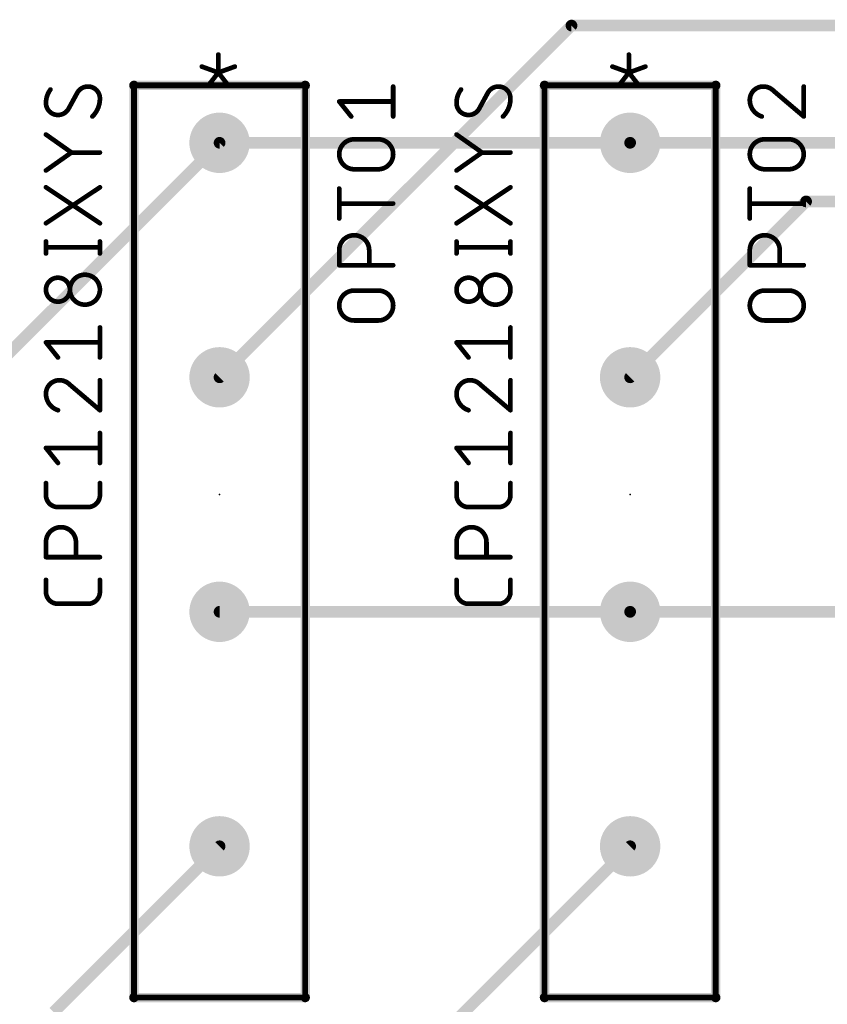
# Model space of a CAD drawing. Extents: x 0 to 99, y -9.3 to 67.
# Tile 3 of 8: x 18.5 to 36, y 32.1 to 53.5. Entities that reach past the tile are written whole.
import ezdxf

# ---------------------------------------------------------------- set-up
doc = ezdxf.new("R2010")
doc.units = 0
for name, color, linetype in [('1', 12, 'CONTINUOUS'), ('16', 132, 'CONTINUOUS'), ('17', 110, 'CONTINUOUS'), ('21', 7, 'CONTINUOUS'), ('23', 53, 'CONTINUOUS'), ('25', 7, 'CONTINUOUS'), ('27', 7, 'CONTINUOUS'), ('51', 7, 'CONTINUOUS')]:
    doc.layers.add(name, color=color, linetype=linetype)

# ---------------------------------------------------------------- blocks, each defined once
blk = doc.blocks.new('ROUNDP')
at = {"const_width": 0.5}
blk.add_lwpolyline([(0, -0.25, 1), (0, 0.25, 1), (0, -0.25)], format="xyb", dxfattribs=at)

msp = doc.modelspace()

# ---------------------------------------------------------------- linework, layer by layer
at = {"layer": '1', "const_width": 0.254}
for points in [[(22.86, 45.72), (30.48, 53.34)], [(30.48, 53.34), (76.2, 53.34)], [(35.56, 49.53), (31.75, 45.72)], [(77.47, 49.53), (35.56, 49.53)]]:
    msp.add_lwpolyline(points, dxfattribs=at)
at = {"layer": '1', "const_width": 0.127}
for points in [[(30.48, 53.4035, 1), (30.48, 53.2765)], [(30.5249, 53.2951, 1), (30.4351, 53.3849)], [(35.56, 49.5935, 1), (35.56, 49.4665)], [(35.6049, 49.4851, 1), (35.5151, 49.5749)], [(22.8151, 45.7649, 1), (22.9049, 45.6751)], [(31.7051, 45.7649, 1), (31.7949, 45.6751)]]:
    msp.add_lwpolyline(points, format="xyb", dxfattribs=at)
at = {"layer": '16', "const_width": 0.254}
for points in [[(22.86, 50.8), (17.78, 45.72)], [(22.86, 50.8), (31.75, 50.8)], [(31.75, 50.8), (40.64, 50.8)], [(22.86, 40.64), (31.75, 40.64)], [(31.75, 40.64), (40.64, 40.64)], [(22.86, 35.56), (19.2659, 31.9659)], [(31.75, 35.56), (22.0345, 25.8445)]]:
    msp.add_lwpolyline(points, dxfattribs=at)
at = {"layer": '16', "const_width": 0.127}
for points in [[(22.86, 50.8635, 1), (22.86, 50.7365)], [(22.9049, 50.7551, 1), (22.8151, 50.8449)], [(31.75, 50.8635, 1), (31.75, 50.7365)], [(31.75, 50.7365, 1), (31.75, 50.8635)], [(22.86, 40.7035, 1), (22.86, 40.5765)], [(31.75, 40.7035, 1), (31.75, 40.5765)], [(31.75, 40.5765, 1), (31.75, 40.7035)], [(22.9049, 35.5151, 1), (22.8151, 35.6049)], [(31.7949, 35.5151, 1), (31.7051, 35.6049)]]:
    msp.add_lwpolyline(points, format="xyb", dxfattribs=at)
at = {"layer": '21'}
for points, const_width in [([(22.8332, 52.7106), (22.8332, 52.3212)], 0.1016), ([(31.7232, 52.7106), (31.7232, 52.3212)], 0.1016), ([(22.8332, 52.3212), (22.4762, 52.451)], 0.1016), ([(22.8332, 52.3212), (23.1902, 52.451)], 0.1016), ([(31.7232, 52.3212), (31.3662, 52.451)], 0.1016), ([(31.7232, 52.3212), (32.0802, 52.451)], 0.1016), ([(22.606, 52.0291), (22.8332, 52.3212)], 0.1016), ([(22.8332, 52.3212), (23.0604, 52.0291)], 0.1016), ([(31.496, 52.0291), (31.7232, 52.3212)], 0.1016), ([(31.7232, 52.3212), (31.9504, 52.0291)], 0.1016), ([(21.0058, 32.2834), (21.0058, 52.0446)], 0.2032), ([(21.0058, 52.0446), (24.7142, 52.0446)], 0.2032), ([(24.7142, 52.0446), (24.7142, 32.2834)], 0.2032), ([(29.8958, 32.2834), (29.8958, 52.0446)], 0.2032), ([(29.8958, 52.0446), (33.6042, 52.0446)], 0.2032), ([(33.6042, 52.0446), (33.6042, 32.2834)], 0.2032), ([(24.7142, 32.2834), (21.0058, 32.2834)], 0.2032), ([(33.6042, 32.2834), (29.8958, 32.2834)], 0.2032)]:
    msp.add_lwpolyline(points, dxfattribs=dict(at, const_width=const_width))
for points, const_width in [([(22.8586, 52.7106, 1), (22.8078, 52.7106)], 0.0508), ([(31.7486, 52.7106, 1), (31.6978, 52.7106)], 0.0508), ([(22.4849, 52.4749, 1), (22.4675, 52.4271)], 0.0508), ([(23.1989, 52.4271, 1), (23.1815, 52.4749)], 0.0508), ([(31.3749, 52.4749, 1), (31.3575, 52.4271)], 0.0508), ([(32.0889, 52.4271, 1), (32.0715, 52.4749)], 0.0508), ([(22.8532, 52.3368, 1), (22.8131, 52.3056)], 0.0508), ([(22.8245, 52.345, 1), (22.8419, 52.2973)], 0.0508), ([(22.8078, 52.3212, 1), (22.8586, 52.3212)], 0.0508), ([(22.8532, 52.3056, 1), (22.8131, 52.3368)], 0.0508), ([(22.8245, 52.2973, 1), (22.8419, 52.345)], 0.0508), ([(31.7432, 52.3368, 1), (31.7031, 52.3056)], 0.0508), ([(31.7145, 52.345, 1), (31.7319, 52.2973)], 0.0508), ([(31.6978, 52.3212, 1), (31.7486, 52.3212)], 0.0508), ([(31.7432, 52.3056, 1), (31.7031, 52.3368)], 0.0508), ([(31.7145, 52.2973, 1), (31.7319, 52.345)], 0.0508), ([(21.0566, 52.0446, 1), (20.955, 52.0446)], 0.1016), ([(21.0058, 52.0954, 1), (21.0058, 51.9938)], 0.1016), ([(22.586, 52.0447, 1), (22.626, 52.0135)], 0.0508), ([(23.0403, 52.0135, 1), (23.0804, 52.0447)], 0.0508), ([(24.765, 52.0446, 1), (24.6634, 52.0446)], 0.1016), ([(24.7142, 51.9938, 1), (24.7142, 52.0954)], 0.1016), ([(29.9466, 52.0446, 1), (29.845, 52.0446)], 0.1016), ([(29.8958, 52.0954, 1), (29.8958, 51.9938)], 0.1016), ([(31.476, 52.0447, 1), (31.516, 52.0135)], 0.0508), ([(31.9303, 52.0135, 1), (31.9704, 52.0447)], 0.0508), ([(33.655, 52.0446, 1), (33.5534, 52.0446)], 0.1016), ([(33.6042, 51.9938, 1), (33.6042, 52.0954)], 0.1016), ([(21.0058, 32.3342, 1), (21.0058, 32.2326)], 0.1016), ([(20.955, 32.2834, 1), (21.0566, 32.2834)], 0.1016), ([(24.6634, 32.2834, 1), (24.765, 32.2834)], 0.1016), ([(24.7142, 32.2326, 1), (24.7142, 32.3342)], 0.1016), ([(29.8958, 32.3342, 1), (29.8958, 32.2326)], 0.1016), ([(29.845, 32.2834, 1), (29.9466, 32.2834)], 0.1016), ([(33.5534, 32.2834, 1), (33.655, 32.2834)], 0.1016), ([(33.6042, 32.2326, 1), (33.6042, 32.3342)], 0.1016)]:
    msp.add_lwpolyline(points, format="xyb", dxfattribs=dict(at, const_width=const_width))
at = {"layer": '23'}
for p in [(22.86, 43.18), (31.75, 43.18)]:
    msp.add_point(p, dxfattribs=at)
at = {"layer": '25', "const_width": 0.1016}
for points in [[(26.6192, 51.3701), (26.6192, 52.0192)], [(35.5092, 51.3701), (35.5092, 52.0192)], [(34.8601, 51.9218), (35.5092, 51.3701)], [(25.7104, 51.3701), (25.4508, 51.6946)], [(25.4508, 51.6946), (26.6192, 51.6946)], [(25.7754, 50.8762), (26.2946, 50.8762)], [(34.6654, 50.8762), (35.1846, 50.8762)], [(26.2946, 50.2271), (25.7754, 50.2271)], [(35.1846, 50.2271), (34.6654, 50.2271)], [(25.4508, 49.1603), (25.4508, 49.8094)], [(34.3408, 49.1603), (34.3408, 49.8094)], [(26.6192, 49.4849), (25.4508, 49.4849)], [(35.5092, 49.4849), (34.3408, 49.4849)], [(25.4508, 48.1485), (25.4508, 48.4731)], [(26.0999, 48.4731), (26.0999, 48.1485)], [(34.3408, 48.1485), (34.3408, 48.4731)], [(34.9899, 48.4731), (34.9899, 48.1485)], [(26.6192, 48.1485), (25.4508, 48.1485)], [(35.5092, 48.1485), (34.3408, 48.1485)], [(25.7754, 47.5996), (26.2946, 47.5996)], [(34.6654, 47.5996), (35.1846, 47.5996)], [(26.2946, 46.9505), (25.7754, 46.9505)], [(35.1846, 46.9505), (34.6654, 46.9505)]]:
    msp.add_lwpolyline(points, dxfattribs=at)
at = {"layer": '25'}
for points, const_width in [([(26.6446, 52.0192, 1), (26.5938, 52.0192)], 0.0508), ([(34.6329, 52.0192, 0.4142), (34.3408, 51.7271)], 0.1016), ([(34.8601, 51.9218, 0.2053), (34.6329, 52.0192)], 0.1016), ([(34.6329, 52.0446, 1), (34.6329, 51.9938)], 0.0508), ([(34.6329, 51.9938, 1), (34.6329, 52.0446)], 0.0508), ([(35.5346, 52.0192, 1), (35.4838, 52.0192)], 0.0508), ([(34.8765, 51.9412, 1), (34.8436, 51.9025)], 0.0508), ([(34.8417, 51.9043, 1), (34.8785, 51.9394)], 0.0508), ([(25.4706, 51.7105, 1), (25.431, 51.6788)], 0.0508), ([(25.4508, 51.72, 1), (25.4508, 51.6692)], 0.0508), ([(26.6192, 51.6692, 1), (26.6192, 51.72)], 0.0508), ([(34.3408, 51.7271, 0.3252), (34.6004, 51.3701)], 0.1016), ([(34.3662, 51.7271, 1), (34.3154, 51.7271)], 0.0508), ([(34.3154, 51.7271, 1), (34.3662, 51.7271)], 0.0508), ([(25.6906, 51.3542, 1), (25.7303, 51.386)], 0.0508), ([(34.5926, 51.3459, 1), (34.6083, 51.3943)], 0.0508), ([(35.4927, 51.3507, 1), (35.5257, 51.3894)], 0.0508), ([(26.5938, 51.3701, 1), (26.6446, 51.3701)], 0.0508), ([(35.4838, 51.3701, 1), (35.5346, 51.3701)], 0.0508), ([(25.7754, 50.8762, 1), (25.7754, 50.2271)], 0.1016), ([(25.7754, 50.9016, 1), (25.7754, 50.8508)], 0.0508), ([(25.7754, 50.8508, 1), (25.7754, 50.9016)], 0.0508), ([(26.2946, 50.2271, 1), (26.2946, 50.8762)], 0.1016), ([(26.2946, 50.9016, 1), (26.2946, 50.8508)], 0.0508), ([(26.2946, 50.8508, 1), (26.2946, 50.9016)], 0.0508), ([(34.6654, 50.8762, 1), (34.6654, 50.2271)], 0.1016), ([(34.6654, 50.9016, 1), (34.6654, 50.8508)], 0.0508), ([(34.6654, 50.8508, 1), (34.6654, 50.9016)], 0.0508), ([(35.1846, 50.2271, 1), (35.1846, 50.8762)], 0.1016), ([(35.1846, 50.9016, 1), (35.1846, 50.8508)], 0.0508), ([(35.1846, 50.8508, 1), (35.1846, 50.9016)], 0.0508), ([(25.7754, 50.2525, 1), (25.7754, 50.2017)], 0.0508), ([(25.7754, 50.2017, 1), (25.7754, 50.2525)], 0.0508), ([(26.2946, 50.2525, 1), (26.2946, 50.2017)], 0.0508), ([(26.2946, 50.2017, 1), (26.2946, 50.2525)], 0.0508), ([(34.6654, 50.2525, 1), (34.6654, 50.2017)], 0.0508), ([(34.6654, 50.2017, 1), (34.6654, 50.2525)], 0.0508), ([(35.1846, 50.2525, 1), (35.1846, 50.2017)], 0.0508), ([(35.1846, 50.2017, 1), (35.1846, 50.2525)], 0.0508), ([(25.4762, 49.8094, 1), (25.4254, 49.8094)], 0.0508), ([(34.3662, 49.8094, 1), (34.3154, 49.8094)], 0.0508), ([(25.4508, 49.5102, 1), (25.4508, 49.4595)], 0.0508), ([(26.6192, 49.4595, 1), (26.6192, 49.5102)], 0.0508), ([(34.3408, 49.5102, 1), (34.3408, 49.4595)], 0.0508), ([(35.5092, 49.4595, 1), (35.5092, 49.5102)], 0.0508), ([(25.4254, 49.1603, 1), (25.4762, 49.1603)], 0.0508), ([(34.3154, 49.1603, 1), (34.3662, 49.1603)], 0.0508), ([(26.0999, 48.4731, 1), (25.4508, 48.4731)], 0.1016), ([(34.9899, 48.4731, 1), (34.3408, 48.4731)], 0.1016), ([(25.4762, 48.4731, 1), (25.4254, 48.4731)], 0.0508), ([(25.4254, 48.4731, 1), (25.4762, 48.4731)], 0.0508), ([(26.1253, 48.4731, 1), (26.0745, 48.4731)], 0.0508), ([(26.0745, 48.4731, 1), (26.1253, 48.4731)], 0.0508), ([(34.3662, 48.4731, 1), (34.3154, 48.4731)], 0.0508), ([(34.3154, 48.4731, 1), (34.3662, 48.4731)], 0.0508), ([(35.0153, 48.4731, 1), (34.9645, 48.4731)], 0.0508), ([(34.9645, 48.4731, 1), (35.0153, 48.4731)], 0.0508), ([(25.4508, 48.1739, 1), (25.4508, 48.1231)], 0.0508), ([(25.4254, 48.1485, 1), (25.4762, 48.1485)], 0.0508), ([(26.0745, 48.1485, 1), (26.1253, 48.1485)], 0.0508), ([(26.6192, 48.1231, 1), (26.6192, 48.1739)], 0.0508), ([(34.3408, 48.1739, 1), (34.3408, 48.1231)], 0.0508), ([(34.3154, 48.1485, 1), (34.3662, 48.1485)], 0.0508), ([(34.9645, 48.1485, 1), (35.0153, 48.1485)], 0.0508), ([(35.5092, 48.1231, 1), (35.5092, 48.1739)], 0.0508), ([(25.7754, 47.5996, 1), (25.7754, 46.9505)], 0.1016), ([(25.7754, 47.625, 1), (25.7754, 47.5742)], 0.0508), ([(25.7754, 47.5742, 1), (25.7754, 47.625)], 0.0508), ([(26.2946, 46.9505, 1), (26.2946, 47.5996)], 0.1016), ([(26.2946, 47.625, 1), (26.2946, 47.5742)], 0.0508), ([(26.2946, 47.5742, 1), (26.2946, 47.625)], 0.0508), ([(34.6654, 47.5996, 1), (34.6654, 46.9505)], 0.1016), ([(34.6654, 47.625, 1), (34.6654, 47.5742)], 0.0508), ([(34.6654, 47.5742, 1), (34.6654, 47.625)], 0.0508), ([(35.1846, 46.9505, 1), (35.1846, 47.5996)], 0.1016), ([(35.1846, 47.625, 1), (35.1846, 47.5742)], 0.0508), ([(35.1846, 47.5742, 1), (35.1846, 47.625)], 0.0508), ([(25.7754, 46.9759, 1), (25.7754, 46.9251)], 0.0508), ([(25.7754, 46.9251, 1), (25.7754, 46.9759)], 0.0508), ([(26.2946, 46.9759, 1), (26.2946, 46.9251)], 0.0508), ([(26.2946, 46.9251, 1), (26.2946, 46.9759)], 0.0508), ([(34.6654, 46.9759, 1), (34.6654, 46.9251)], 0.0508), ([(34.6654, 46.9251, 1), (34.6654, 46.9759)], 0.0508), ([(35.1846, 46.9759, 1), (35.1846, 46.9251)], 0.0508), ([(35.1846, 46.9251, 1), (35.1846, 46.9759)], 0.0508)]:
    msp.add_lwpolyline(points, format="xyb", dxfattribs=dict(at, const_width=const_width))
at = {"layer": '27'}
for points, const_width in [([(20.0096, 52.0192, 0.2656), (19.7824, 51.8894)], 0.1016), ([(20.2692, 51.7596, 0.4142), (20.0096, 52.0192)], 0.1016), ([(20.0096, 52.0446, 1), (20.0096, 51.9938)], 0.0508), ([(20.0096, 51.9938, 1), (20.0096, 52.0446)], 0.0508), ([(28.8996, 52.0192, 0.2656), (28.6724, 51.8894)], 0.1016), ([(29.1592, 51.7596, 0.4142), (28.8996, 52.0192)], 0.1016), ([(28.8996, 52.0446, 1), (28.8996, 51.9938)], 0.0508), ([(28.8996, 51.9938, 1), (28.8996, 52.0446)], 0.0508), ([(19.1982, 51.9543, 0.1623), (19.1008, 51.6622)], 0.1016), ([(19.2185, 51.9391, 1), (19.1778, 51.9695)], 0.0508), ([(19.7605, 51.9023, 1), (19.8043, 51.8765)], 0.0508), ([(19.8047, 51.8772, 1), (19.7601, 51.9015)], 0.0508), ([(28.0882, 51.9543, 0.1623), (27.9908, 51.6622)], 0.1016), ([(28.1085, 51.9391, 1), (28.0678, 51.9695)], 0.0508), ([(28.6505, 51.9023, 1), (28.6943, 51.8765)], 0.0508), ([(28.6947, 51.8772, 1), (28.6501, 51.9015)], 0.0508), ([(19.1008, 51.6622, 0.4142), (19.3604, 51.4025)], 0.1016), ([(19.1262, 51.6622, 1), (19.0754, 51.6622)], 0.0508), ([(19.0754, 51.6622, 1), (19.1262, 51.6622)], 0.0508), ([(20.1069, 51.3701, 0.2), (20.2692, 51.7596)], 0.1016), ([(20.2946, 51.7596, 1), (20.2438, 51.7596)], 0.0508), ([(20.2438, 51.7596, 1), (20.2946, 51.7596)], 0.0508), ([(27.9908, 51.6622, 0.4142), (28.2504, 51.4025)], 0.1016), ([(28.0162, 51.6622, 1), (27.9654, 51.6622)], 0.0508), ([(27.9654, 51.6622, 1), (28.0162, 51.6622)], 0.0508), ([(28.9969, 51.3701, 0.2), (29.1592, 51.7596)], 0.1016), ([(29.1846, 51.7596, 1), (29.1338, 51.7596)], 0.0508), ([(29.1338, 51.7596, 1), (29.1846, 51.7596)], 0.0508), ([(19.3604, 51.4025, 0.2656), (19.5876, 51.5324)], 0.1016), ([(19.3604, 51.4279, 1), (19.3604, 51.3771)], 0.0508), ([(19.3604, 51.3771, 1), (19.3604, 51.4279)], 0.0508), ([(19.5653, 51.5445, 1), (19.6099, 51.5202)], 0.0508), ([(19.6095, 51.5195, 1), (19.5658, 51.5453)], 0.0508), ([(20.089, 51.3881, 1), (20.1248, 51.3521)], 0.0508), ([(28.2504, 51.4025, 0.2656), (28.4776, 51.5324)], 0.1016), ([(28.2504, 51.4279, 1), (28.2504, 51.3771)], 0.0508), ([(28.2504, 51.3771, 1), (28.2504, 51.4279)], 0.0508), ([(28.4553, 51.5445, 1), (28.4999, 51.5202)], 0.0508), ([(28.4995, 51.5195, 1), (28.4558, 51.5453)], 0.0508), ([(28.979, 51.3881, 1), (29.0148, 51.3521)], 0.0508), ([(19.1154, 51, 1), (19.0862, 50.9585)], 0.0508), ([(28.0054, 51, 1), (27.9762, 50.9585)], 0.0508), ([(19.6525, 50.6151, 1), (19.6525, 50.5643)], 0.0508), ([(19.6672, 50.569, 1), (19.6379, 50.6105)], 0.0508), ([(19.6379, 50.569, 1), (19.6672, 50.6105)], 0.0508), ([(20.2692, 50.5643, 1), (20.2692, 50.6151)], 0.0508), ([(28.5425, 50.6151, 1), (28.5425, 50.5643)], 0.0508), ([(28.5572, 50.569, 1), (28.5279, 50.6105)], 0.0508), ([(28.5279, 50.569, 1), (28.5572, 50.6105)], 0.0508), ([(29.1592, 50.5643, 1), (29.1592, 50.6151)], 0.0508), ([(19.0862, 50.221, 1), (19.1154, 50.1795)], 0.0508), ([(27.9762, 50.221, 1), (28.0054, 50.1795)], 0.0508), ([(19.1149, 49.8573, 1), (19.0867, 49.8151)], 0.0508), ([(20.2833, 49.8151, 1), (20.2551, 49.8573)], 0.0508), ([(28.0049, 49.8573, 1), (27.9767, 49.8151)], 0.0508), ([(29.1733, 49.8151, 1), (29.1451, 49.8573)], 0.0508), ([(19.0867, 49.0784, 1), (19.1149, 49.0361)], 0.0508), ([(20.2551, 49.0361, 1), (20.2833, 49.0784)], 0.0508), ([(27.9767, 49.0784, 1), (28.0049, 49.0361)], 0.0508), ([(29.1451, 49.0361, 1), (29.1733, 49.0784)], 0.0508), ([(19.1262, 48.6622, 1), (19.0754, 48.6622)], 0.0508), ([(20.2946, 48.6622, 1), (20.2438, 48.6622)], 0.0508), ([(28.0162, 48.6622, 1), (27.9654, 48.6622)], 0.0508), ([(29.1846, 48.6622, 1), (29.1338, 48.6622)], 0.0508), ([(19.1008, 48.5577, 1), (19.1008, 48.5069)], 0.0508), ([(19.0754, 48.4025, 1), (19.1262, 48.4025)], 0.0508), ([(20.2438, 48.4025, 1), (20.2946, 48.4025)], 0.0508), ([(20.2692, 48.5069, 1), (20.2692, 48.5577)], 0.0508), ([(27.9908, 48.5577, 1), (27.9908, 48.5069)], 0.0508), ([(27.9654, 48.4025, 1), (28.0162, 48.4025)], 0.0508), ([(29.1338, 48.4025, 1), (29.1846, 48.4025)], 0.0508), ([(29.1592, 48.5069, 1), (29.1592, 48.5577)], 0.0508), ([(19.9446, 47.9425, 1), (19.9446, 47.2934)], 0.1016), ([(19.9446, 47.2934, 1), (19.9446, 47.9425)], 0.1016), ([(19.9446, 47.9679, 1), (19.9446, 47.9171)], 0.0508), ([(19.9446, 47.9171, 1), (19.9446, 47.9679)], 0.0508), ([(28.8346, 47.9425, 1), (28.8346, 47.2934)], 0.1016), ([(28.8346, 47.2934, 1), (28.8346, 47.9425)], 0.1016), ([(28.8346, 47.9679, 1), (28.8346, 47.9171)], 0.0508), ([(28.8346, 47.9171, 1), (28.8346, 47.9679)], 0.0508), ([(19.3604, 47.8776, 1), (19.3604, 47.3583)], 0.1016), ([(19.3604, 47.3583, 1), (19.3604, 47.8776)], 0.1016), ([(19.3604, 47.903, 1), (19.3604, 47.8522)], 0.0508), ([(19.3604, 47.8522, 1), (19.3604, 47.903)], 0.0508), ([(28.2504, 47.8776, 1), (28.2504, 47.3583)], 0.1016), ([(28.2504, 47.3583, 1), (28.2504, 47.8776)], 0.1016), ([(28.2504, 47.903, 1), (28.2504, 47.8522)], 0.0508), ([(28.2504, 47.8522, 1), (28.2504, 47.903)], 0.0508), ([(19.3604, 47.3837, 1), (19.3604, 47.3329)], 0.0508), ([(19.3604, 47.3329, 1), (19.3604, 47.3837)], 0.0508), ([(28.2504, 47.3837, 1), (28.2504, 47.3329)], 0.0508), ([(28.2504, 47.3329, 1), (28.2504, 47.3837)], 0.0508), ([(19.9446, 47.3188, 1), (19.9446, 47.268)], 0.0508), ([(19.9446, 47.268, 1), (19.9446, 47.3188)], 0.0508), ([(28.8346, 47.3188, 1), (28.8346, 47.268)], 0.0508), ([(28.8346, 47.268, 1), (28.8346, 47.3188)], 0.0508), ([(20.2946, 46.7995, 1), (20.2438, 46.7995)], 0.0508), ([(29.1846, 46.7995, 1), (29.1338, 46.7995)], 0.0508), ([(19.1206, 46.4908, 1), (19.081, 46.4591)], 0.0508), ([(19.1008, 46.5003, 1), (19.1008, 46.4496)], 0.0508), ([(20.2692, 46.4496, 1), (20.2692, 46.5003)], 0.0508), ([(28.0106, 46.4908, 1), (27.971, 46.4591)], 0.0508), ([(27.9908, 46.5003, 1), (27.9908, 46.4496)], 0.0508), ([(29.1592, 46.4496, 1), (29.1592, 46.5003)], 0.0508), ([(19.3406, 46.1345, 1), (19.3803, 46.1663)], 0.0508), ([(20.2438, 46.1504, 1), (20.2946, 46.1504)], 0.0508), ([(28.2306, 46.1345, 1), (28.2703, 46.1663)], 0.0508), ([(29.1338, 46.1504, 1), (29.1846, 46.1504)], 0.0508), ([(19.3929, 45.6565, 0.4142), (19.1008, 45.3644)], 0.1016), ([(19.6201, 45.5591, 0.2053), (19.3929, 45.6565)], 0.1016), ([(19.3929, 45.6819, 1), (19.3929, 45.6311)], 0.0508), ([(19.3929, 45.6311, 1), (19.3929, 45.6819)], 0.0508), ([(20.2946, 45.6565, 1), (20.2438, 45.6565)], 0.0508), ([(28.2829, 45.6565, 0.4142), (27.9908, 45.3644)], 0.1016), ([(28.5101, 45.5591, 0.2053), (28.2829, 45.6565)], 0.1016), ([(28.2829, 45.6819, 1), (28.2829, 45.6311)], 0.0508), ([(28.2829, 45.6311, 1), (28.2829, 45.6819)], 0.0508), ([(29.1846, 45.6565, 1), (29.1338, 45.6565)], 0.0508), ([(19.6365, 45.5785, 1), (19.6036, 45.5398)], 0.0508), ([(19.6017, 45.5416, 1), (19.6385, 45.5767)], 0.0508), ([(28.5265, 45.5785, 1), (28.4936, 45.5398)], 0.0508), ([(28.4917, 45.5416, 1), (28.5285, 45.5767)], 0.0508), ([(19.1008, 45.3644, 0.3252), (19.3604, 45.0074)], 0.1016), ([(19.1262, 45.3644, 1), (19.0754, 45.3644)], 0.0508), ([(19.0754, 45.3644, 1), (19.1262, 45.3644)], 0.0508), ([(27.9908, 45.3644, 0.3252), (28.2504, 45.0074)], 0.1016), ([(28.0162, 45.3644, 1), (27.9654, 45.3644)], 0.0508), ([(27.9654, 45.3644, 1), (28.0162, 45.3644)], 0.0508), ([(19.3526, 44.9832, 1), (19.3683, 45.0316)], 0.0508), ([(20.2438, 45.0074, 1), (20.2946, 45.0074)], 0.0508), ([(20.2527, 44.988, 1), (20.2857, 45.0268)], 0.0508), ([(28.2426, 44.9832, 1), (28.2583, 45.0316)], 0.0508), ([(29.1338, 45.0074, 1), (29.1846, 45.0074)], 0.0508), ([(29.1427, 44.988, 1), (29.1757, 45.0268)], 0.0508), ([(20.2946, 44.5135, 1), (20.2438, 44.5135)], 0.0508), ([(29.1846, 44.5135, 1), (29.1338, 44.5135)], 0.0508), ([(19.1008, 44.2144, 1), (19.1008, 44.1636)], 0.0508), ([(19.1206, 44.2048, 1), (19.081, 44.1731)], 0.0508), ([(20.2692, 44.1636, 1), (20.2692, 44.2144)], 0.0508), ([(27.9908, 44.2144, 1), (27.9908, 44.1636)], 0.0508), ([(28.0106, 44.2048, 1), (27.971, 44.1731)], 0.0508), ([(29.1592, 44.1636, 1), (29.1592, 44.2144)], 0.0508), ([(19.3406, 43.8485, 1), (19.3803, 43.8803)], 0.0508), ([(20.2438, 43.8644, 1), (20.2946, 43.8644)], 0.0508), ([(28.2306, 43.8485, 1), (28.2703, 43.8803)], 0.0508), ([(29.1338, 43.8644, 1), (29.1846, 43.8644)], 0.0508), ([(19.1262, 43.4279, 1), (19.0754, 43.4279)], 0.0508), ([(20.2946, 43.4279, 1), (20.2438, 43.4279)], 0.0508), ([(28.0162, 43.4279, 1), (27.9654, 43.4279)], 0.0508), ([(29.1846, 43.4279, 1), (29.1338, 43.4279)], 0.0508), ([(19.1008, 43.1682, 0.4142), (19.3604, 42.9086)], 0.1016), ([(19.1262, 43.1682, 1), (19.0754, 43.1682)], 0.0508), ([(19.0754, 43.1682, 1), (19.1262, 43.1682)], 0.0508), ([(20.0096, 42.9086, 0.4142), (20.2692, 43.1682)], 0.1016), ([(20.2946, 43.1682, 1), (20.2438, 43.1682)], 0.0508), ([(20.2438, 43.1682, 1), (20.2946, 43.1682)], 0.0508), ([(27.9908, 43.1682, 0.4142), (28.2504, 42.9086)], 0.1016), ([(28.0162, 43.1682, 1), (27.9654, 43.1682)], 0.0508), ([(27.9654, 43.1682, 1), (28.0162, 43.1682)], 0.0508), ([(28.8996, 42.9086, 0.4142), (29.1592, 43.1682)], 0.1016), ([(29.1846, 43.1682, 1), (29.1338, 43.1682)], 0.0508), ([(29.1338, 43.1682, 1), (29.1846, 43.1682)], 0.0508), ([(19.3604, 42.934, 1), (19.3604, 42.8832)], 0.0508), ([(19.3604, 42.8832, 1), (19.3604, 42.934)], 0.0508), ([(20.0096, 42.934, 1), (20.0096, 42.8832)], 0.0508), ([(20.0096, 42.8832, 1), (20.0096, 42.934)], 0.0508), ([(28.2504, 42.934, 1), (28.2504, 42.8832)], 0.0508), ([(28.2504, 42.8832, 1), (28.2504, 42.934)], 0.0508), ([(28.8996, 42.934, 1), (28.8996, 42.8832)], 0.0508), ([(28.8996, 42.8832, 1), (28.8996, 42.934)], 0.0508), ([(19.7499, 42.1485, 1), (19.1008, 42.1485)], 0.1016), ([(28.6399, 42.1485, 1), (27.9908, 42.1485)], 0.1016), ([(19.1262, 42.1485, 1), (19.0754, 42.1485)], 0.0508), ([(19.0754, 42.1485, 1), (19.1262, 42.1485)], 0.0508), ([(19.7753, 42.1485, 1), (19.7245, 42.1485)], 0.0508), ([(19.7245, 42.1485, 1), (19.7753, 42.1485)], 0.0508), ([(28.0162, 42.1485, 1), (27.9654, 42.1485)], 0.0508), ([(27.9654, 42.1485, 1), (28.0162, 42.1485)], 0.0508), ([(28.6653, 42.1485, 1), (28.6145, 42.1485)], 0.0508), ([(28.6145, 42.1485, 1), (28.6653, 42.1485)], 0.0508), ([(19.1008, 41.8493, 1), (19.1008, 41.7985)], 0.0508), ([(19.0754, 41.8239, 1), (19.1262, 41.8239)], 0.0508), ([(19.7245, 41.8239, 1), (19.7753, 41.8239)], 0.0508), ([(20.2692, 41.7985, 1), (20.2692, 41.8493)], 0.0508), ([(27.9908, 41.8493, 1), (27.9908, 41.7985)], 0.0508), ([(27.9654, 41.8239, 1), (28.0162, 41.8239)], 0.0508), ([(28.6145, 41.8239, 1), (28.6653, 41.8239)], 0.0508), ([(29.1592, 41.7985, 1), (29.1592, 41.8493)], 0.0508), ([(19.1262, 41.3324, 1), (19.0754, 41.3324)], 0.0508), ([(20.2946, 41.3324, 1), (20.2438, 41.3324)], 0.0508), ([(28.0162, 41.3324, 1), (27.9654, 41.3324)], 0.0508), ([(29.1846, 41.3324, 1), (29.1338, 41.3324)], 0.0508), ([(19.1008, 41.0727, 0.4142), (19.3604, 40.8131)], 0.1016), ([(19.1262, 41.0727, 1), (19.0754, 41.0727)], 0.0508), ([(19.0754, 41.0727, 1), (19.1262, 41.0727)], 0.0508), ([(20.0096, 40.8131, 0.4142), (20.2692, 41.0727)], 0.1016), ([(20.2946, 41.0727, 1), (20.2438, 41.0727)], 0.0508), ([(20.2438, 41.0727, 1), (20.2946, 41.0727)], 0.0508), ([(27.9908, 41.0727, 0.4142), (28.2504, 40.8131)], 0.1016), ([(28.0162, 41.0727, 1), (27.9654, 41.0727)], 0.0508), ([(27.9654, 41.0727, 1), (28.0162, 41.0727)], 0.0508), ([(28.8996, 40.8131, 0.4142), (29.1592, 41.0727)], 0.1016), ([(29.1846, 41.0727, 1), (29.1338, 41.0727)], 0.0508), ([(29.1338, 41.0727, 1), (29.1846, 41.0727)], 0.0508), ([(19.3604, 40.8385, 1), (19.3604, 40.7877)], 0.0508), ([(19.3604, 40.7877, 1), (19.3604, 40.8385)], 0.0508), ([(20.0096, 40.8385, 1), (20.0096, 40.7877)], 0.0508), ([(20.0096, 40.7877, 1), (20.0096, 40.8385)], 0.0508), ([(28.2504, 40.8385, 1), (28.2504, 40.7877)], 0.0508), ([(28.2504, 40.7877, 1), (28.2504, 40.8385)], 0.0508), ([(28.8996, 40.8385, 1), (28.8996, 40.7877)], 0.0508), ([(28.8996, 40.7877, 1), (28.8996, 40.8385)], 0.0508)]:
    msp.add_lwpolyline(points, format="xyb", dxfattribs=dict(at, const_width=const_width))
at = {"layer": '27', "const_width": 0.1016}
for points in [[(19.7824, 51.8894), (19.5876, 51.5324)], [(28.6724, 51.8894), (28.4776, 51.5324)], [(19.6525, 50.5897), (19.1008, 50.9792)], [(28.5425, 50.5897), (27.9908, 50.9792)], [(19.1008, 50.2003), (19.6525, 50.5897)], [(20.2692, 50.5897), (19.6525, 50.5897)], [(27.9908, 50.2003), (28.5425, 50.5897)], [(29.1592, 50.5897), (28.5425, 50.5897)], [(20.2692, 49.0573), (19.1008, 49.8362)], [(19.1008, 49.0573), (20.2692, 49.8362)], [(29.1592, 49.0573), (27.9908, 49.8362)], [(27.9908, 49.0573), (29.1592, 49.8362)], [(19.1008, 48.4025), (19.1008, 48.6622)], [(20.2692, 48.4025), (20.2692, 48.6622)], [(27.9908, 48.4025), (27.9908, 48.6622)], [(29.1592, 48.4025), (29.1592, 48.6622)], [(19.1008, 48.5323), (20.2692, 48.5323)], [(27.9908, 48.5323), (29.1592, 48.5323)], [(20.2692, 46.1504), (20.2692, 46.7995)], [(29.1592, 46.1504), (29.1592, 46.7995)], [(19.3604, 46.1504), (19.1008, 46.4749)], [(19.1008, 46.4749), (20.2692, 46.4749)], [(28.2504, 46.1504), (27.9908, 46.4749)], [(27.9908, 46.4749), (29.1592, 46.4749)], [(20.2692, 45.0074), (20.2692, 45.6565)], [(29.1592, 45.0074), (29.1592, 45.6565)], [(19.6201, 45.5591), (20.2692, 45.0074)], [(28.5101, 45.5591), (29.1592, 45.0074)], [(20.2692, 43.8644), (20.2692, 44.5135)], [(29.1592, 43.8644), (29.1592, 44.5135)], [(19.3604, 43.8644), (19.1008, 44.189)], [(19.1008, 44.189), (20.2692, 44.189)], [(28.2504, 43.8644), (27.9908, 44.189)], [(27.9908, 44.189), (29.1592, 44.189)], [(19.1008, 43.1682), (19.1008, 43.4279)], [(20.2692, 43.4279), (20.2692, 43.1682)], [(27.9908, 43.1682), (27.9908, 43.4279)], [(29.1592, 43.4279), (29.1592, 43.1682)], [(20.0096, 42.9086), (19.3604, 42.9086)], [(28.8996, 42.9086), (28.2504, 42.9086)], [(19.1008, 41.8239), (19.1008, 42.1485)], [(19.7499, 42.1485), (19.7499, 41.8239)], [(27.9908, 41.8239), (27.9908, 42.1485)], [(28.6399, 42.1485), (28.6399, 41.8239)], [(20.2692, 41.8239), (19.1008, 41.8239)], [(29.1592, 41.8239), (27.9908, 41.8239)], [(19.1008, 41.0727), (19.1008, 41.3324)], [(20.2692, 41.3324), (20.2692, 41.0727)], [(27.9908, 41.0727), (27.9908, 41.3324)], [(29.1592, 41.3324), (29.1592, 41.0727)], [(20.0096, 40.8131), (19.3604, 40.8131)], [(28.8996, 40.8131), (28.2504, 40.8131)]]:
    msp.add_lwpolyline(points, dxfattribs=at)
at = {"layer": '51', "const_width": 0.0635}
for points in [[(21.0058, 52.0764, 1), (21.0058, 52.0129)], [(21.0375, 52.0446, 1), (20.9741, 52.0446)], [(24.746, 52.0446, 1), (24.6825, 52.0446)], [(24.7142, 52.0129, 1), (24.7142, 52.0764)], [(29.8958, 52.0764, 1), (29.8958, 52.0129)], [(29.9276, 52.0446, 1), (29.8641, 52.0446)], [(33.636, 52.0446, 1), (33.5724, 52.0446)], [(33.6042, 52.0129, 1), (33.6042, 52.0764)], [(21.0058, 32.3152, 1), (21.0058, 32.2516)], [(20.9741, 32.2834, 1), (21.0375, 32.2834)], [(24.6825, 32.2834, 1), (24.746, 32.2834)], [(24.7142, 32.2516, 1), (24.7142, 32.3152)], [(29.8958, 32.3152, 1), (29.8958, 32.2516)], [(29.8641, 32.2834, 1), (29.9276, 32.2834)], [(33.5724, 32.2834, 1), (33.636, 32.2834)], [(33.6042, 32.2516, 1), (33.6042, 32.3152)]]:
    msp.add_lwpolyline(points, format="xyb", dxfattribs=at)
at = {"layer": '51', "const_width": 0.127}
for points in [[(21.0058, 32.2834), (21.0058, 52.0446)], [(21.0058, 52.0446), (24.7142, 52.0446)], [(24.7142, 52.0446), (24.7142, 32.2834)], [(29.8958, 32.2834), (29.8958, 52.0446)], [(29.8958, 52.0446), (33.6042, 52.0446)], [(33.6042, 52.0446), (33.6042, 32.2834)], [(24.7142, 32.2834), (21.0058, 32.2834)], [(33.6042, 32.2834), (29.8958, 32.2834)]]:
    msp.add_lwpolyline(points, dxfattribs=at)

# ---------------------------------------------------------------- block references
at = {"layer": '17', "xscale": 1.308, "yscale": 1.308, "rotation": 270}
for p in [(22.86, 50.8), (22.86, 50.8), (31.75, 50.8), (31.75, 50.8), (22.86, 45.72), (22.86, 45.72), (31.75, 45.72), (31.75, 45.72), (22.86, 40.64), (22.86, 40.64), (31.75, 40.64), (31.75, 40.64), (22.86, 35.56), (22.86, 35.56), (31.75, 35.56), (31.75, 35.56)]:
    msp.add_blockref('ROUNDP', p, dxfattribs=at)

doc.saveas('drawing.dxf')
